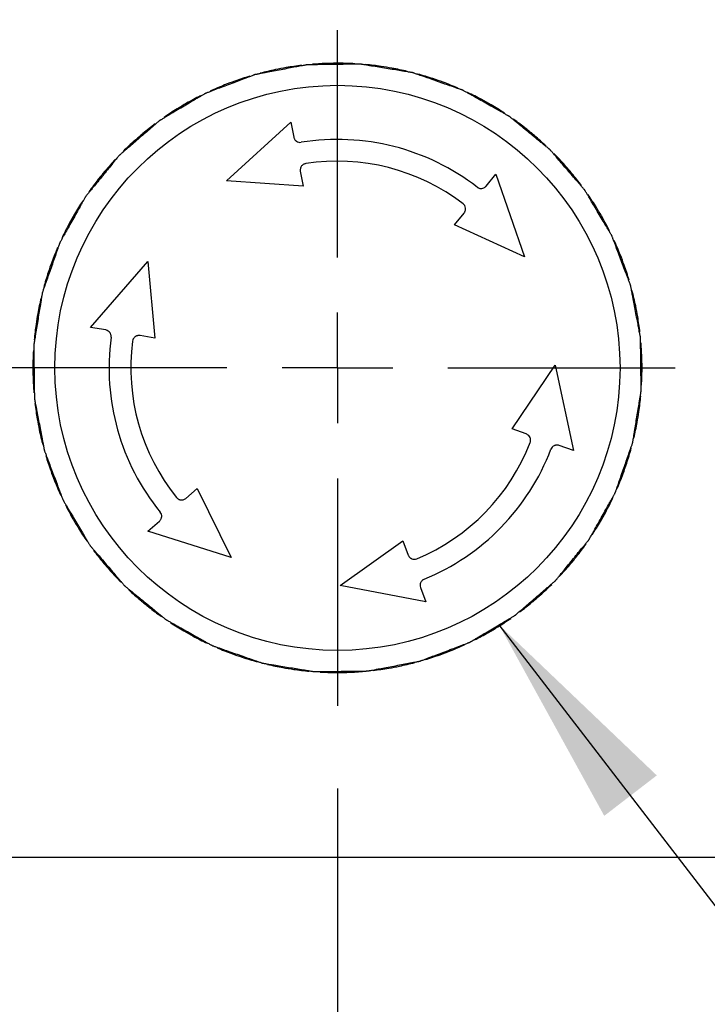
# Model space of a CAD drawing. Header units: millimetres. Extents: x 0 to 838, y 0 to 648.
# Tile 5 of 63: x 141 to 173, y 133 to 178. Entities that reach past the tile are written whole.
import ezdxf

# ---------------------------------------------------------------- set-up
doc = ezdxf.new("R2010")
doc.units = ezdxf.units.MM
doc.header["$LTSCALE"] = 3
doc.linetypes.add('CENTERX2', pattern=[20.32, 12.7, -2.54, 2.54, -2.54])
doc.layers.add('CENTER', color=40, linetype='CENTERX2')
doc.layers.add('DIMENSIONS', color=140, linetype='Continuous', lineweight=25)
doc.styles.add('SLDTEXTSTYLE0', font='TXT', dxfattribs={"width": 0.7})
doc.dimstyles.new('SLDDIMSTYLE0', dxfattribs={"dimtxt": 6.474023, "dimasz": 9.906, "dimexe": 0, "dimexo": 0.0625, "dimgap": 1.618506, "dimtad": 0, "dimtih": 1, "dimtoh": 1, "dimdec": 1, "dimrnd": 1e-09, "dimzin": 4, "dimdsep": 46, "dimtxsty": 'SLDTEXTSTYLE0', "dimsah": 1, "dimcen": 0.09, "dimadec": 0, "dimazin": 1, "dimtfac": 1, "dimtdec": 1, "dimtofl": 0, "dimtmove": 0, "dimatfit": 3, "dimfxl": 0, "dimfrac": 2, "dimtolj": 1, "dimtzin": 12, "dimarcsym": 0})
doc.dimstyles.new('SLDDIMSTYLE1', dxfattribs={"dimtxt": 6.474023, "dimasz": 9.906, "dimexe": 0, "dimexo": 0.0625, "dimgap": 1.618506, "dimtad": 0, "dimtih": 1, "dimtoh": 1, "dimdec": 1, "dimrnd": 1e-09, "dimzin": 4, "dimdsep": 46, "dimtxsty": 'SLDTEXTSTYLE0', "dimsah": 1, "dimcen": 0.09, "dimadec": 0, "dimazin": 1, "dimtfac": 1, "dimtdec": 1, "dimtmove": 0, "dimatfit": 0, "dimfxl": 0, "dimfrac": 2, "dimtolj": 1, "dimtzin": 12, "dimarcsym": 0})
doc.dimstyles.new('SLDDIMSTYLE2', dxfattribs={"dimtxt": 6.474023, "dimasz": 9.906, "dimexe": 0, "dimexo": 0.0625, "dimgap": 1.618506, "dimtad": 0, "dimtih": 1, "dimtoh": 1, "dimdec": 1, "dimrnd": 1e-09, "dimzin": 12, "dimdsep": 46, "dimtxsty": 'SLDTEXTSTYLE0', "dimsah": 1, "dimcen": 0.09, "dimadec": 0, "dimazin": 3, "dimtfac": 1, "dimtdec": 1, "dimtofl": 0, "dimtmove": 0, "dimatfit": 3, "dimfxl": 0, "dimfrac": 2, "dimtolj": 1, "dimtzin": 12, "dimarcsym": 0})

# ---------------------------------------------------------------- blocks, each defined once
blk = doc.blocks.new('_D')
at = {"layer": 'DIMENSIONS'}
for p, q in [((152.466, 363.166), (39.983, 363.166)), ((49.508, 363.166), (49.508, 261.961)), ((39.889, 250.222), (37.715, 250.222)), ((37.715, 250.222), (37.715, 239.933)), ((59.127, 250.222), (61.301, 250.222)), ((61.301, 250.222), (61.301, 239.933)), ((37.715, 239.933), (39.889, 239.933)), ((61.301, 239.933), (59.127, 239.933)), ((49.508, 117.166), (49.508, 238.484)), ((135.268, 117.166), (39.983, 117.166))]:
    blk.add_line(p, q, dxfattribs=at)
for points in [[(49.508, 363.166), (47.984, 353.26), (51.032, 353.26)], [(49.508, 117.166), (51.032, 127.072), (47.984, 127.072)]]:
    blk.add_solid(points, dxfattribs=at)
at = {"layer": 'DIMENSIONS', "char_height": 6.35, "attachment_point": 1, "style": 'SLDTEXTSTYLE0'}
for s, insert in [('246.0', (37.196, 259.857)), ('9.69', (39.889, 248.119))]:
    blk.add_mtext(s, dxfattribs=dict(at, insert=insert))
blk = doc.blocks.new('_D_1')
at = {"layer": 'DIMENSIONS'}
for p, q in [((156.008, 142.829), (156.008, 85.182)), ((190.008, 141.866), (190.008, 85.182)), ((156.008, 94.707), (136.958, 94.707)), ((162.515, 94.707), (160.341, 94.707)), ((160.341, 94.707), (160.341, 84.418)), ((181.753, 94.707), (183.927, 94.707)), ((183.927, 94.707), (183.927, 84.418)), ((190.008, 94.707), (209.058, 94.707)), ((160.341, 84.418), (162.515, 84.418)), ((183.927, 84.418), (181.753, 84.418))]:
    blk.add_line(p, q, dxfattribs=at)
for points in [[(156.008, 94.707), (146.102, 96.231), (146.102, 93.183)], [(190.008, 94.707), (199.914, 93.183), (199.914, 96.231)]]:
    blk.add_solid(points, dxfattribs=at)
at = {"layer": 'DIMENSIONS', "char_height": 6.35, "attachment_point": 1, "style": 'SLDTEXTSTYLE0'}
for s, insert in [('34.0', (162.515, 104.342)), ('1.34', (162.515, 92.603))]:
    blk.add_mtext(s, dxfattribs=dict(at, insert=insert))
blk = doc.blocks.new('_D_2')
at = {"layer": 'DIMENSIONS'}
for p, q in [((156.008, 142.829), (156.008, 85.182)), ((125.508, 132.856), (125.508, 85.182)), ((87.236, 94.707), (85.062, 94.707)), ((85.062, 94.707), (85.062, 84.418)), ((106.474, 94.707), (108.648, 94.707)), ((108.648, 94.707), (108.648, 84.418)), ((125.508, 94.707), (115.247, 94.707)), ((156.008, 94.707), (125.508, 94.707)), ((85.062, 84.418), (87.236, 84.418)), ((108.648, 84.418), (106.474, 84.418))]:
    blk.add_line(p, q, dxfattribs=at)
for points in [[(125.508, 94.707), (135.414, 93.183), (135.414, 96.231)], [(156.008, 94.707), (146.102, 96.231), (146.102, 93.183)]]:
    blk.add_solid(points, dxfattribs=at)
at = {"layer": 'DIMENSIONS', "char_height": 6.35, "attachment_point": 1, "style": 'SLDTEXTSTYLE0'}
for s, insert in [('30.5', (87.236, 104.342)), ('1.20', (87.236, 92.603))]:
    blk.add_mtext(s, dxfattribs=dict(at, insert=insert))
blk = doc.blocks.new('_D_6')
at = {"layer": 'DIMENSIONS'}
for p, q in [((141.769, 361.666), (68.107, 361.666)), ((77.632, 361.666), (77.632, 261.961)), ((68.013, 250.222), (65.839, 250.222)), ((65.839, 250.222), (65.839, 239.933)), ((87.251, 250.222), (89.425, 250.222)), ((89.425, 250.222), (89.425, 239.933)), ((65.839, 239.933), (68.013, 239.933)), ((89.425, 239.933), (87.251, 239.933)), ((77.632, 131.666), (77.632, 238.484)), ((126.698, 131.666), (68.107, 131.666))]:
    blk.add_line(p, q, dxfattribs=at)
for points in [[(77.632, 361.666), (76.108, 351.76), (79.156, 351.76)], [(77.632, 131.666), (79.156, 141.572), (76.108, 141.572)]]:
    blk.add_solid(points, dxfattribs=at)
at = {"layer": 'DIMENSIONS', "char_height": 6.35, "attachment_point": 1, "style": 'SLDTEXTSTYLE0'}
for s, insert in [('230.0', (65.32, 259.857)), ('9.06', (68.013, 248.119))]:
    blk.add_mtext(s, dxfattribs=dict(at, insert=insert))
blk = doc.blocks.new('SW_CENTERMARKSYMBOL_9')
at = {"layer": 'CENTER', "color": 0}
for p, q in [((0, 5.08), (0, 15.527)), ((0, 0), (0, 2.54)), ((-5.08, 0), (-15.527, 0)), ((0, 0), (-2.54, 0)), ((0, 0), (0, -2.54)), ((0, 0), (2.54, 0)), ((5.08, 0), (15.527, 0)), ((0, -5.08), (0, -15.527))]:
    blk.add_line(p, q, dxfattribs=at)

msp = doc.modelspace()

# ---------------------------------------------------------------- linework, layer by layer
for p, q in [((150.899932, 170.762677), (153.869406, 173.465069)), ((153.869406, 173.465069), (154.000348, 172.773183)), ((154.298009, 171.200377), (154.427266, 170.517393)), ((162.843306, 170.521891), (163.289153, 171.066934)), ((163.289153, 171.066934), (164.604903, 167.273585)), ((154.427266, 170.517393), (150.899932, 170.762677)), ((161.389688, 168.744859), (161.829799, 169.282889)), ((164.604903, 167.273585), (161.389688, 168.744859)), ((144.658488, 164.020776), (147.28575, 167.056924)), ((147.28575, 167.056924), (147.619197, 163.536829)), ((145.353433, 163.907183), (144.658488, 164.020776)), ((147.619197, 163.536829), (146.933193, 163.648961)), ((164.030999, 159.358615), (166.007089, 162.290735)), ((166.007089, 162.290735), (166.862691, 158.367899)), ((164.687109, 159.129064), (164.030999, 159.358615)), ((166.862691, 158.367899), (166.198029, 158.600442)), ((149.038495, 156.167496), (149.565348, 156.620928)), ((149.565348, 156.620928), (151.116593, 153.443524)), ((147.291516, 154.663969), (147.825235, 155.123311)), ((151.116593, 153.443524), (147.291516, 154.663969)), ((156.13296, 152.166428), (159.014728, 154.215249)), ((159.014728, 154.215249), (159.260621, 153.565086)), ((160.075972, 151.409226), (156.13296, 152.166428)), ((159.826874, 152.067863), (160.075972, 151.409226)), ((210.898099, 139.665646), (135.117643, 139.665646))]:
    msp.add_line(p, q)
msp.add_circle((156.007871, 162.165646), 12.987013)
for radius, start, end in [(14, 96.7399209, 99.6935343), (14, 91.7399209, 94.6935343), (14, 89.6935343, 91.7399209), (14, 86.7399209, 89.6935343), (14, 81.7399209, 84.6935343), (14, 101.7399209, 104.6935343), (14, 99.6935343, 101.7399209), (14, 79.6935343, 81.7399209), (14, 76.7399209, 79.6935343), (14, 71.7399209, 74.6935343), (14, 111.7399209, 114.6935343), (14, 109.6935343, 111.7399209), (14, 106.7399209, 109.6935343), (14, 69.6935343, 71.7399209), (14, 66.7399209, 69.6935343), (14, 61.7399209, 64.6935343), (14, 119.6935343, 121.7399209), (14, 116.7399209, 119.6935343), (14, 59.6935343, 61.7399209), (14, 56.7399209, 59.6935343), (14, 121.7399209, 124.6935343), (14, 126.7399209, 129.6935343), (14, 51.7399209, 54.6935343), (14, 129.6935343, 131.7399209), (14, 49.6935343, 51.7399209), (14, 131.7399209, 134.6935343), (10.5, 52.3084817, 99.1249734), (14, 46.7399209, 49.6935343), (14, 41.7399209, 44.6935343), (14, 136.7399209, 139.6935343), (9.5, 52.5853995, 98.8480557), (14, 139.6935343, 141.7399209), (14, 39.6935343, 41.7399209), (14, 36.7399209, 39.6935343), (14, 141.7399209, 144.6935343), (14, 146.7399209, 149.6935343), (14, 31.7399209, 34.6935343), (14, 29.6935343, 31.7399209), (14, 151.7399209, 154.6935343), (14, 149.6935343, 151.7399209), (14, 26.7399209, 29.6935343), (14, 21.7399209, 24.6935343), (14, 156.7399209, 159.6935343), (14, 159.6935343, 161.7399209), (14, 19.6935343, 21.7399209), (14, 161.7399209, 164.6935343), (14, 16.7399209, 19.6935343), (14, 11.7399209, 14.6935343), (14, 166.7399209, 169.6935343), (14, 9.6935343, 11.7399209), (14, 169.6935343, 171.7399209), (14, 6.7399209, 9.6935343), (14, 171.7399209, 174.6935343), (10.5, 172.3084817, 219.1249734), (9.5, 172.5853995, 218.8480557), (14, 176.7399209, 179.6935343), (14, 1.7399209, 4.6935343), (14, 359.6935343, 1.7399209), (14, 179.6935343, 181.7399209), (14, 356.7399209, 359.6935343), (14, 181.7399209, 184.6935343), (14, 351.7399209, 354.6935343), (14, 186.7399209, 189.6935343), (14, 189.6935343, 191.7399209), (14, 349.6935343, 351.7399209), (14, 191.7399209, 194.6935343), (14, 346.7399209, 349.6935343), (9.5, 292.5853995, 338.8480557), (10.5, 292.3084817, 339.1249734), (14, 341.7399209, 344.6935343), (14, 196.7399209, 199.6935343), (14, 339.6935343, 341.7399209), (14, 199.6935343, 201.7399209), (14, 336.7399209, 339.6935343), (14, 201.7399209, 204.6935343), (14, 331.7399209, 334.6935343), (14, 206.7399209, 209.6935343), (14, 209.6935343, 211.7399209), (14, 329.6935343, 331.7399209), (14, 211.7399209, 214.6935343), (14, 326.7399209, 329.6935343), (14, 321.7399209, 324.6935343), (14, 216.7399209, 219.6935343), (14, 319.6935343, 321.7399209), (14, 219.6935343, 221.7399209), (14, 316.7399209, 319.6935343), (14, 221.7399209, 224.6935343), (14, 311.7399209, 314.6935343), (14, 226.7399209, 229.6935343), (14, 309.6935343, 311.7399209), (14, 229.6935343, 231.7399209), (14, 231.7399209, 234.6935343), (14, 306.7399209, 309.6935343), (14, 236.7399209, 239.6935343), (14, 299.6935343, 301.7399209), (14, 301.7399209, 304.6935343), (14, 239.6935343, 241.7399209), (14, 241.7399209, 244.6935343), (14, 296.7399209, 299.6935343), (14, 291.7399209, 294.6935343), (14, 246.7399209, 249.6935343), (14, 249.6935343, 251.7399209), (14, 286.7399209, 289.6935343), (14, 289.6935343, 291.7399209), (14, 251.7399209, 254.6935343), (14, 256.7399209, 259.6935343), (14, 279.6935343, 281.7399209), (14, 281.7399209, 284.6935343), (14, 259.6935343, 261.7399209), (14, 261.7399209, 264.6935343), (14, 266.7399209, 269.6935343), (14, 269.6935343, 271.7399209), (14, 271.7399209, 274.6935343), (14, 276.7399209, 279.6935343)]:
    msp.add_arc((156.007871, 162.165646), radius, start, end)
for points, knots in [([(154.613327, 176.096017), (154.612327, 176.095826), (154.610265, 176.095433), (154.593884, 176.092328), (154.568348, 176.087499), (154.528322, 176.079867), (154.468841, 176.068626), (154.374222, 176.050779), (154.243094, 176.025891), (154.033328, 175.986306), (153.753838, 175.933141), (153.413812, 175.869122), (153.074159, 175.804481), (152.794645, 175.751846), (152.585412, 175.712191), (152.454646, 175.687489), (152.359991, 175.66957), (152.296377, 175.657527), (152.250863, 175.648893), (152.221173, 175.643276), (152.217349, 175.642563), (152.21553, 175.642223)], [0, 0, 0, 0, 0.013604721, 0.028049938, 0.044171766, 0.062578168, 0.090930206, 0.125409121, 0.182162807, 0.248204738, 0.369138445, 0.500188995, 0.631523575, 0.752187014, 0.818110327, 0.874791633, 0.908920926, 0.937992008, 0.961679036, 0.981771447, 1, 1, 1, 1]), ([(157.053497, 176.126543), (157.052479, 176.126529), (157.05038, 176.1265), (157.033709, 176.126287), (157.007722, 176.125965), (156.966979, 176.1254), (156.90645, 176.124658), (156.810169, 176.123513), (156.676711, 176.121773), (156.463259, 176.119215), (156.178782, 176.115391), (155.832805, 176.111389), (155.487087, 176.10671), (155.20268, 176.103412), (154.989739, 176.100693), (154.856671, 176.099073), (154.760343, 176.097862), (154.695603, 176.097049), (154.649282, 176.09645), (154.619067, 176.096073), (154.615178, 176.096035), (154.613327, 176.096017)], [0, 0, 0, 0, 0.013604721, 0.028049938, 0.044171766, 0.062578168, 0.090930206, 0.125409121, 0.182162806, 0.248204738, 0.369138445, 0.500188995, 0.631523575, 0.752187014, 0.818110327, 0.874791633, 0.908920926, 0.937992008, 0.961679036, 0.981771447, 1, 1, 1, 1]), ([(159.461896, 175.732875), (159.460891, 175.733038), (159.458819, 175.733374), (159.442364, 175.736058), (159.416716, 175.740254), (159.376494, 175.746773), (159.316755, 175.756553), (159.221739, 175.772144), (159.090006, 175.793605), (158.879352, 175.828152), (158.598533, 175.873784), (158.257118, 175.929922), (157.91584, 175.985347), (157.635181, 176.031486), (157.425003, 176.065785), (157.293675, 176.087297), (157.1986, 176.102832), (157.134702, 176.113273), (157.08898, 176.120726), (157.05916, 176.125602), (157.055323, 176.12624), (157.053497, 176.126543)], [0, 0, 0, 0, 0.013604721, 0.028049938, 0.044171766, 0.062578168, 0.090930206, 0.125409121, 0.182162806, 0.248204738, 0.369138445, 0.500188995, 0.631523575, 0.752187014, 0.818110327, 0.874791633, 0.908920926, 0.937992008, 0.961679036, 0.981771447, 1, 1, 1, 1]), ([(152.21553, 175.642223), (152.214578, 175.641862), (152.212615, 175.641117), (152.197023, 175.635214), (152.172713, 175.626024), (152.134621, 175.611558), (152.077995, 175.590159), (151.987913, 175.556153), (151.863098, 175.508872), (151.663394, 175.433464), (151.397381, 175.332573), (151.073638, 175.210482), (150.750369, 175.087843), (150.484242, 174.98747), (150.285073, 174.912085), (150.160584, 174.865051), (150.070479, 174.830967), (150.009922, 174.808061), (149.966599, 174.791654), (149.938335, 174.780967), (149.934694, 174.779601), (149.932961, 174.778951)], [0, 0, 0, 0, 0.013604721, 0.028049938, 0.044171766, 0.062578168, 0.090930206, 0.125409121, 0.182162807, 0.248204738, 0.369138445, 0.500188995, 0.631523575, 0.752187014, 0.818110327, 0.874791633, 0.908920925, 0.937992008, 0.961679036, 0.981771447, 1, 1, 1, 1]), ([(161.765347, 174.926973), (161.764385, 174.927308), (161.762402, 174.927998), (161.746664, 174.9335), (161.722134, 174.942086), (161.683655, 174.955489), (161.626522, 174.975495), (161.535657, 175.007348), (161.409652, 175.051358), (161.208197, 175.12196), (160.939569, 175.215663), (160.613088, 175.330234), (160.286619, 175.44408), (160.018236, 175.538253), (159.817207, 175.608528), (159.69161, 175.652518), (159.600677, 175.684327), (159.539563, 175.705705), (159.49583, 175.720984), (159.467309, 175.730965), (159.463641, 175.732259), (159.461896, 175.732875)], [0, 0, 0, 0, 0.013604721, 0.028049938, 0.044171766, 0.062578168, 0.090930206, 0.125409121, 0.182162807, 0.248204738, 0.369138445, 0.500188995, 0.631523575, 0.752187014, 0.818110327, 0.874791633, 0.908920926, 0.937992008, 0.961679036, 0.981771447, 1, 1, 1, 1]), ([(149.932961, 174.778951), (149.932086, 174.778429), (149.930283, 174.777355), (149.915952, 174.768834), (149.893607, 174.755562), (149.858606, 174.734702), (149.806557, 174.703794), (149.723748, 174.654662), (149.60904, 174.586426), (149.425464, 174.477485), (149.181012, 174.331935), (148.883388, 174.155481), (148.586327, 173.97857), (148.341672, 173.83351), (148.15862, 173.724684), (148.044189, 173.656748), (147.961371, 173.607535), (147.905712, 173.574461), (147.865896, 173.550781), (147.839918, 173.535348), (147.836568, 173.53337), (147.834975, 173.532429)], [0, 0, 0, 0, 0.013604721, 0.028049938, 0.044171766, 0.062578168, 0.090930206, 0.125409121, 0.182162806, 0.248204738, 0.369138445, 0.500188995, 0.631523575, 0.752187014, 0.818110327, 0.874791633, 0.908920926, 0.937992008, 0.961679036, 0.981771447, 1, 1, 1, 1]), ([(163.893859, 173.733324), (163.89297, 173.733821), (163.891137, 173.734846), (163.876593, 173.742997), (163.853927, 173.755712), (163.81836, 173.775593), (163.765569, 173.805216), (163.681616, 173.852364), (163.565167, 173.917586), (163.379033, 174.022097), (163.130757, 174.161024), (162.829131, 174.330546), (162.527391, 174.499354), (162.279439, 174.638701), (162.093667, 174.742816), (161.977616, 174.807948), (161.893588, 174.855063), (161.837116, 174.886729), (161.7967, 174.90937), (161.770346, 174.924152), (161.766958, 174.926063), (161.765347, 174.926973)], [0, 0, 0, 0, 0.013604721, 0.0280499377, 0.0441717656, 0.0625781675, 0.0909302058, 0.1254091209, 0.1821628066, 0.2482047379, 0.3691384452, 0.5001889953, 0.6315235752, 0.7521870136, 0.818110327, 0.8747916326, 0.9089209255, 0.9379920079, 0.9616790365, 0.9817714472, 1, 1, 1, 1]), ([(147.834975, 173.532429), (147.834204, 173.531764), (147.832615, 173.530392), (147.819981, 173.519513), (147.800281, 173.502562), (147.769433, 173.475941), (147.723542, 173.436465), (147.650523, 173.3737), (147.549407, 173.286581), (147.387537, 173.147418), (147.172073, 172.96163), (146.909612, 172.736175), (146.647784, 172.510367), (146.432036, 172.325028), (146.270661, 172.186069), (146.169766, 172.099293), (146.096753, 172.036447), (146.047682, 171.99421), (146.012583, 171.963976), (145.989679, 171.944267), (145.986724, 171.941737), (145.985319, 171.940534)], [0, 0, 0, 0, 0.013604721, 0.0280499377, 0.0441717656, 0.0625781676, 0.0909302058, 0.1254091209, 0.1821628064, 0.2482047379, 0.369138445, 0.5001889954, 0.6315235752, 0.7521870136, 0.8181103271, 0.8747916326, 0.9089209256, 0.9379920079, 0.9616790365, 0.9817714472, 1, 1, 1, 1]), ([(165.782759, 172.188198), (165.78197, 172.188842), (165.780343, 172.190169), (165.767436, 172.200721), (165.747321, 172.217179), (165.715748, 172.242935), (165.668903, 172.281274), (165.594411, 172.342285), (165.491058, 172.426737), (165.3259, 172.561982), (165.10552, 172.741911), (164.837914, 172.961235), (164.570071, 173.179874), (164.350083, 173.360161), (164.185213, 173.494953), (164.082235, 173.579247), (164.007665, 173.640239), (163.957549, 173.681229), (163.921679, 173.710545), (163.898292, 173.729678), (163.895288, 173.732149), (163.893859, 173.733324)], [0, 0, 0, 0, 0.013604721, 0.028049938, 0.044171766, 0.062578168, 0.090930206, 0.125409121, 0.182162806, 0.248204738, 0.369138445, 0.500188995, 0.631523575, 0.752187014, 0.818110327, 0.874791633, 0.908920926, 0.937992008, 0.961679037, 0.981771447, 1, 1, 1, 1]), ([(154.000348, 172.773183), (154.004857, 172.754845), (154.013433, 172.719965), (154.03679, 172.674047), (154.063423, 172.636747), (154.091496, 172.607571), (154.14165, 172.567155), (154.225597, 172.527055), (154.304455, 172.530901), (154.342692, 172.532766)], [0, 0, 0, 0, 0.124738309, 0.237262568, 0.337578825, 0.425700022, 0.501649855, 0.758349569, 1, 1, 1, 1]), ([(167.374655, 170.338541), (167.37399, 170.339312), (167.372618, 170.340902), (167.361739, 170.353535), (167.344788, 170.373236), (167.318166, 170.404083), (167.27869, 170.449975), (167.215925, 170.522994), (167.128807, 170.62411), (166.989643, 170.78598), (166.803855, 171.001443), (166.5784, 171.263905), (166.352593, 171.525733), (166.167253, 171.741481), (166.028294, 171.902855), (165.941519, 172.003751), (165.878673, 172.076764), (165.836436, 172.125835), (165.806202, 172.160934), (165.786492, 172.183837), (165.783963, 172.186792), (165.782759, 172.188198)], [0, 0, 0, 0, 0.013604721, 0.028049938, 0.044171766, 0.062578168, 0.090930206, 0.125409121, 0.182162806, 0.248204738, 0.369138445, 0.500188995, 0.631523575, 0.752187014, 0.818110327, 0.874791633, 0.908920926, 0.937992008, 0.961679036, 0.981771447, 1, 1, 1, 1]), ([(145.985319, 171.940534), (145.984675, 171.939745), (145.983348, 171.938118), (145.972795, 171.92521), (145.956337, 171.905096), (145.930582, 171.873522), (145.892242, 171.826677), (145.831232, 171.752186), (145.74678, 171.648832), (145.611534, 171.483674), (145.431606, 171.263294), (145.212282, 170.995688), (144.993642, 170.727846), (144.813356, 170.507857), (144.678563, 170.342987), (144.594269, 170.24001), (144.533278, 170.16544), (144.492287, 170.115324), (144.462972, 170.079454), (144.443838, 170.056067), (144.441367, 170.053062), (144.440192, 170.051633)], [0, 0, 0, 0, 0.013604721, 0.028049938, 0.044171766, 0.062578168, 0.090930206, 0.125409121, 0.182162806, 0.248204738, 0.369138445, 0.500188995, 0.631523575, 0.752187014, 0.818110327, 0.874791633, 0.908920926, 0.937992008, 0.961679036, 0.981771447, 1, 1, 1, 1]), ([(154.546632, 171.552593), (154.531501, 171.54954), (154.500854, 171.543356), (154.456898, 171.524965), (154.41534, 171.499747), (154.377566, 171.467202), (154.335409, 171.416135), (154.291154, 171.327551), (154.295468, 171.247521), (154.298009, 171.200377)], [0, 0, 0, 0, 0.0951448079, 0.1927119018, 0.2928231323, 0.3955912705, 0.5011205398, 0.7061244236, 1, 1, 1, 1]), ([(162.427675, 170.474443), (162.439902, 170.465815), (162.464649, 170.448351), (162.506678, 170.429407), (162.551817, 170.416461), (162.59955, 170.410742), (162.664276, 170.413596), (162.755935, 170.438714), (162.811375, 170.491493), (162.843306, 170.521891)], [0, 0, 0, 0, 0.095367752, 0.193025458, 0.29313343, 0.395840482, 0.501284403, 0.712762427, 1, 1, 1, 1]), ([(168.621176, 168.240555), (168.620655, 168.24143), (168.61958, 168.243234), (168.61106, 168.257564), (168.597788, 168.279909), (168.576927, 168.314911), (168.54602, 168.36696), (168.496888, 168.449768), (168.428652, 168.564477), (168.319711, 168.748053), (168.17416, 168.992505), (167.997706, 169.290129), (167.820795, 169.58719), (167.675736, 169.831844), (167.56691, 170.014897), (167.498973, 170.129328), (167.449761, 170.212145), (167.416687, 170.267805), (167.393007, 170.30762), (167.377574, 170.333599), (167.375596, 170.336948), (167.374655, 170.338541)], [0, 0, 0, 0, 0.013604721, 0.028049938, 0.044171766, 0.062578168, 0.090930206, 0.125409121, 0.182162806, 0.248204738, 0.369138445, 0.500188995, 0.631523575, 0.752187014, 0.818110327, 0.874791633, 0.908920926, 0.937992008, 0.961679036, 0.981771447, 1, 1, 1, 1]), ([(144.440192, 170.051633), (144.439695, 170.050745), (144.438671, 170.048912), (144.43052, 170.034368), (144.417805, 170.011701), (144.397923, 169.976135), (144.368301, 169.923344), (144.321152, 169.83939), (144.25593, 169.722942), (144.151419, 169.536808), (144.012493, 169.288531), (143.84297, 168.986906), (143.674163, 168.685166), (143.534816, 168.437213), (143.4307, 168.251441), (143.365569, 168.135391), (143.318453, 168.051363), (143.286788, 167.99489), (143.264146, 167.954475), (143.249365, 167.92812), (143.247453, 167.924733), (143.246544, 167.923121)], [0, 0, 0, 0, 0.013604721, 0.028049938, 0.044171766, 0.062578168, 0.090930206, 0.125409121, 0.182162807, 0.248204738, 0.369138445, 0.500188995, 0.631523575, 0.752187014, 0.818110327, 0.874791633, 0.908920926, 0.937992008, 0.961679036, 0.981771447, 1, 1, 1, 1]), ([(161.829799, 169.282889), (161.840008, 169.296706), (161.859484, 169.323061), (161.878967, 169.365869), (161.891026, 169.406247), (161.896809, 169.44324), (161.898094, 169.475946), (161.894237, 169.536969), (161.867214, 169.626917), (161.808358, 169.683649), (161.779864, 169.711114)], [0, 0, 0, 0, 0.1086695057, 0.2072953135, 0.2958758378, 0.3744116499, 0.4429064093, 0.5013685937, 0.7585988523, 1, 1, 1, 1]), ([(143.246544, 167.923121), (143.246209, 167.92216), (143.245518, 167.920177), (143.240017, 167.904438), (143.231431, 167.879908), (143.218027, 167.84143), (143.198022, 167.784297), (143.166168, 167.693431), (143.122158, 167.567426), (143.051556, 167.365972), (142.957853, 167.097343), (142.843283, 166.770863), (142.729437, 166.444394), (142.635263, 166.176011), (142.564989, 165.974982), (142.520998, 165.849384), (142.48919, 165.758451), (142.467812, 165.697338), (142.452532, 165.653605), (142.442552, 165.625084), (142.441258, 165.621416), (142.440642, 165.619671)], [0, 0, 0, 0, 0.013604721, 0.028049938, 0.044171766, 0.062578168, 0.090930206, 0.125409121, 0.182162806, 0.248204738, 0.369138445, 0.500188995, 0.631523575, 0.752187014, 0.818110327, 0.874791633, 0.908920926, 0.937992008, 0.961679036, 0.981771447, 1, 1, 1, 1]), ([(169.484449, 165.957986), (169.484087, 165.958938), (169.483342, 165.960901), (169.47744, 165.976494), (169.468249, 166.000804), (169.453784, 166.038896), (169.432384, 166.095521), (169.398378, 166.185603), (169.351097, 166.310418), (169.275689, 166.510123), (169.174799, 166.776136), (169.052707, 167.099879), (168.930068, 167.423147), (168.829696, 167.689274), (168.75431, 167.888443), (168.707277, 168.012933), (168.673193, 168.103037), (168.650286, 168.163595), (168.63388, 168.206918), (168.623192, 168.235181), (168.621826, 168.238823), (168.621176, 168.240555)], [0, 0, 0, 0, 0.013604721, 0.028049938, 0.044171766, 0.062578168, 0.090930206, 0.125409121, 0.182162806, 0.248204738, 0.369138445, 0.500188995, 0.631523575, 0.752187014, 0.818110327, 0.874791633, 0.908920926, 0.937992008, 0.961679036, 0.981771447, 1, 1, 1, 1]), ([(169.938242, 163.560189), (169.938052, 163.561189), (169.937659, 163.563252), (169.934554, 163.579632), (169.929724, 163.605169), (169.922093, 163.645194), (169.910851, 163.704675), (169.893005, 163.799294), (169.868116, 163.930423), (169.828532, 164.140188), (169.775367, 164.419679), (169.711347, 164.759705), (169.646707, 165.099358), (169.594072, 165.378871), (169.554417, 165.588105), (169.529715, 165.718871), (169.511795, 165.813525), (169.499752, 165.87714), (169.491118, 165.922654), (169.485501, 165.952344), (169.484788, 165.956167), (169.484449, 165.957986)], [0, 0, 0, 0, 0.013604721, 0.028049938, 0.044171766, 0.062578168, 0.090930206, 0.125409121, 0.182162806, 0.248204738, 0.369138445, 0.500188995, 0.631523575, 0.752187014, 0.818110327, 0.874791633, 0.908920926, 0.937992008, 0.961679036, 0.981771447, 1, 1, 1, 1]), ([(142.440642, 165.619671), (142.440479, 165.618666), (142.440143, 165.616593), (142.437458, 165.600139), (142.433262, 165.57449), (142.426744, 165.534269), (142.416964, 165.47453), (142.401373, 165.379513), (142.379912, 165.24778), (142.345365, 165.037127), (142.299732, 164.756308), (142.243595, 164.414892), (142.188169, 164.073614), (142.142031, 163.792955), (142.107732, 163.582777), (142.08622, 163.451449), (142.070685, 163.356374), (142.060244, 163.292477), (142.052791, 163.246755), (142.047914, 163.216934), (142.047277, 163.213097), (142.046973, 163.211272)], [0, 0, 0, 0, 0.013604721, 0.028049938, 0.044171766, 0.062578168, 0.090930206, 0.125409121, 0.182162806, 0.248204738, 0.369138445, 0.500188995, 0.631523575, 0.752187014, 0.818110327, 0.874791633, 0.908920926, 0.937992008, 0.961679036, 0.981771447, 1, 1, 1, 1]), ([(145.602339, 163.57096), (145.603698, 163.585862), (145.606448, 163.61602), (145.601843, 163.661877), (145.590494, 163.707421), (145.5716, 163.751595), (145.536725, 163.806322), (145.469092, 163.873155), (145.39563, 163.894768), (145.353433, 163.907183)], [0, 0, 0, 0, 0.095359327, 0.19299036, 0.293053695, 0.39569849, 0.501062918, 0.713402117, 1, 1, 1, 1]), ([(146.933193, 163.648961), (146.916119, 163.650895), (146.883536, 163.654586), (146.83667, 163.650043), (146.795584, 163.640261), (146.76054, 163.626698), (146.731437, 163.611339), (146.680562, 163.577375), (146.616424, 163.509016), (146.596804, 163.4299), (146.587307, 163.391604)], [0, 0, 0, 0, 0.1086909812, 0.2074226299, 0.2961935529, 0.3750045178, 0.4438593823, 0.5027668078, 0.7593211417, 1, 1, 1, 1]), ([(169.968769, 161.120019), (169.968755, 161.121037), (169.968726, 161.123137), (169.968512, 161.139808), (169.968191, 161.165795), (169.967626, 161.206537), (169.966884, 161.267067), (169.965738, 161.363347), (169.963998, 161.496805), (169.961441, 161.710258), (169.957616, 161.994735), (169.953614, 162.340711), (169.948936, 162.686429), (169.945638, 162.970836), (169.942918, 163.183777), (169.941299, 163.316846), (169.940088, 163.413174), (169.939275, 163.477913), (169.938675, 163.524235), (169.938299, 163.554449), (169.938261, 163.558339), (169.938242, 163.560189)], [0, 0, 0, 0, 0.013604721, 0.028049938, 0.044171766, 0.062578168, 0.090930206, 0.125409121, 0.182162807, 0.248204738, 0.369138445, 0.500188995, 0.631523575, 0.752187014, 0.818110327, 0.874791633, 0.908920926, 0.937992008, 0.961679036, 0.981771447, 1, 1, 1, 1]), ([(142.046973, 163.211272), (142.046987, 163.210254), (142.047017, 163.208154), (142.04723, 163.191483), (142.047551, 163.165496), (142.048117, 163.124754), (142.048858, 163.064224), (142.050004, 162.967944), (142.051744, 162.834486), (142.054301, 162.621033), (142.058126, 162.336556), (142.062128, 161.99058), (142.066806, 161.644862), (142.070105, 161.360455), (142.072824, 161.147514), (142.074443, 161.014445), (142.075654, 160.918117), (142.076467, 160.853378), (142.077067, 160.807056), (142.077443, 160.776842), (142.077481, 160.772952), (142.0775, 160.771102)], [0, 0, 0, 0, 0.013604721, 0.028049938, 0.044171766, 0.062578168, 0.090930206, 0.125409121, 0.182162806, 0.248204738, 0.369138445, 0.500188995, 0.631523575, 0.752187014, 0.818110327, 0.874791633, 0.908920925, 0.937992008, 0.961679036, 0.981771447, 1, 1, 1, 1]), ([(169.5751, 158.71162), (169.5751, 158.71162), (169.575099, 158.711618), (169.577883, 158.728826), (169.587196, 158.785602), (169.598814, 158.856658), (169.61438, 158.951858), (169.635802, 159.083153), (169.688679, 159.406522), (169.754492, 159.808423), (169.827453, 160.256654), (169.873596, 160.537438), (169.907923, 160.748127), (169.929523, 160.879831), (169.944992, 160.974845), (169.955435, 161.0388), (169.962892, 161.08409), (169.967816, 161.114248), (169.968463, 161.118164), (169.968769, 161.120019)], [0, 0, 0, 0, 0.000030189, 0.027769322, 0.061809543, 0.090868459, 0.125053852, 0.181743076, 0.247742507, 0.49955877, 0.630669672, 0.751716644, 0.817772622, 0.874596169, 0.909066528, 0.937470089, 0.961468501, 0.981739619, 1, 1, 1, 1]), ([(142.0775, 160.771102), (142.07769, 160.770102), (142.078084, 160.768039), (142.081188, 160.751659), (142.086018, 160.726122), (142.093649, 160.686097), (142.104891, 160.626616), (142.122737, 160.531997), (142.147626, 160.400868), (142.18721, 160.191103), (142.240376, 159.911612), (142.304395, 159.571586), (142.369036, 159.231933), (142.42167, 158.95242), (142.461325, 158.743186), (142.486027, 158.61242), (142.503947, 158.517766), (142.51599, 158.454151), (142.524624, 158.408637), (142.530241, 158.378947), (142.530954, 158.375124), (142.531293, 158.373305)], [0, 0, 0, 0, 0.013604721, 0.028049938, 0.044171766, 0.062578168, 0.090930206, 0.125409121, 0.182162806, 0.248204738, 0.369138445, 0.500188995, 0.631523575, 0.752187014, 0.818110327, 0.874791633, 0.908920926, 0.937992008, 0.961679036, 0.981771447, 1, 1, 1, 1]), ([(164.867825, 158.737642), (164.872747, 158.752272), (164.882715, 158.781906), (164.888766, 158.829168), (164.887706, 158.877767), (164.878408, 158.926753), (164.855261, 158.988795), (164.800673, 159.071414), (164.729207, 159.107693), (164.687109, 159.129064)], [0, 0, 0, 0, 0.0951448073, 0.1927119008, 0.2928231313, 0.3955912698, 0.5011205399, 0.7061244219, 1, 1, 1, 1]), ([(166.198029, 158.600442), (166.179894, 158.605707), (166.145399, 158.61572), (166.093953, 158.618451), (166.048334, 158.614036), (166.00903, 158.604311), (165.948952, 158.581085), (165.872251, 158.528435), (165.836154, 158.45822), (165.81865, 158.424172)], [0, 0, 0, 0, 0.124739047, 0.237263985, 0.33758086, 0.425702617, 0.501652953, 0.758350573, 1, 1, 1, 1]), ([(168.769198, 156.40817), (168.769533, 156.409132), (168.770224, 156.411114), (168.775725, 156.426853), (168.784311, 156.451383), (168.797715, 156.489861), (168.81772, 156.546994), (168.849574, 156.63786), (168.893585, 156.763865), (168.964182, 156.965316), (169.057917, 157.233975), (169.208017, 157.662059), (169.358503, 158.092713), (169.476321, 158.429249), (169.525619, 158.570186), (169.549529, 158.638517), (169.568608, 158.693171), (169.575119, 158.711788), (169.575101, 158.711628), (169.5751, 158.71162)], [0, 0, 0, 0, 0.013614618, 0.028070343, 0.044203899, 0.062623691, 0.090996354, 0.125500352, 0.182295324, 0.248385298, 0.36940698, 0.500552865, 0.751568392, 0.87370878, 0.907938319, 0.936744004, 0.971105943, 0.998495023, 1, 1, 1, 1]), ([(142.531293, 158.373305), (142.531655, 158.372353), (142.5324, 158.37039), (142.538302, 158.354797), (142.547493, 158.330487), (142.561958, 158.292395), (142.583358, 158.23577), (142.617364, 158.145688), (142.664645, 158.020873), (142.740053, 157.821168), (142.840943, 157.555155), (142.963035, 157.231412), (143.085674, 156.908144), (143.186046, 156.642017), (143.261432, 156.442848), (143.308466, 156.318358), (143.342549, 156.228254), (143.365456, 156.167696), (143.381862, 156.124374), (143.39255, 156.09611), (143.393916, 156.092468), (143.394566, 156.090736)], [0, 0, 0, 0, 0.013604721, 0.028049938, 0.044171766, 0.062578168, 0.090930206, 0.125409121, 0.182162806, 0.248204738, 0.369138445, 0.500188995, 0.631523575, 0.752187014, 0.818110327, 0.874791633, 0.908920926, 0.937992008, 0.961679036, 0.981771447, 1, 1, 1, 1]), ([(148.609156, 156.206702), (148.619366, 156.195123), (148.640052, 156.171667), (148.677976, 156.142784), (148.720635, 156.119389), (148.767769, 156.102944), (148.833152, 156.091993), (148.931952, 156.098039), (148.99903, 156.141767), (149.038495, 156.167496)], [0, 0, 0, 0, 0.095153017, 0.192766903, 0.292963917, 0.395857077, 0.501550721, 0.706732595, 1, 1, 1, 1]), ([(167.57555, 154.279658), (167.576047, 154.280547), (167.577071, 154.282379), (167.585222, 154.296923), (167.597937, 154.31959), (167.617819, 154.355156), (167.647441, 154.407947), (167.69459, 154.491901), (167.759812, 154.60835), (167.864323, 154.794483), (168.003249, 155.04276), (168.172772, 155.344385), (168.341579, 155.646125), (168.480926, 155.894078), (168.585042, 156.07985), (168.650173, 156.1959), (168.697289, 156.279928), (168.728955, 156.336401), (168.751596, 156.376816), (168.766377, 156.403171), (168.768289, 156.406559), (168.769198, 156.40817)], [0, 0, 0, 0, 0.013604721, 0.028049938, 0.044171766, 0.062578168, 0.090930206, 0.125409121, 0.182162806, 0.248204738, 0.369138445, 0.500188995, 0.631523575, 0.752187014, 0.818110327, 0.874791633, 0.908920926, 0.937992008, 0.961679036, 0.981771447, 1, 1, 1, 1]), ([(143.394566, 156.090736), (143.395087, 156.089861), (143.396162, 156.088057), (143.404682, 156.073727), (143.417954, 156.051382), (143.438815, 156.01638), (143.469722, 155.964331), (143.518854, 155.881523), (143.58709, 155.766814), (143.696031, 155.583238), (143.841582, 155.338786), (144.018036, 155.041162), (144.194947, 154.744101), (144.340006, 154.499447), (144.448832, 154.316394), (144.516769, 154.201963), (144.565981, 154.119146), (144.599055, 154.063486), (144.622735, 154.023671), (144.638168, 153.997692), (144.640146, 153.994343), (144.641087, 153.99275)], [0, 0, 0, 0, 0.013604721, 0.028049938, 0.044171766, 0.062578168, 0.090930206, 0.125409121, 0.182162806, 0.248204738, 0.369138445, 0.500188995, 0.631523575, 0.752187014, 0.818110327, 0.874791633, 0.908920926, 0.937992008, 0.961679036, 0.981771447, 1, 1, 1, 1]), ([(147.825235, 155.123311), (147.838886, 155.13641), (147.864845, 155.16132), (147.89295, 155.204579), (147.911923, 155.246335), (147.923125, 155.285236), (147.933022, 155.348944), (147.925696, 155.441628), (147.882946, 155.507931), (147.862271, 155.539999)], [0, 0, 0, 0, 0.124970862, 0.237643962, 0.338025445, 0.426128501, 0.501977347, 0.759133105, 1, 1, 1, 1]), ([(144.641087, 153.99275), (144.641753, 153.991979), (144.643124, 153.990389), (144.654004, 153.977756), (144.670954, 153.958055), (144.697576, 153.927208), (144.737052, 153.881316), (144.799817, 153.808297), (144.886935, 153.707181), (145.026099, 153.545311), (145.211887, 153.329848), (145.437342, 153.067386), (145.663149, 152.805558), (145.848489, 152.58981), (145.987448, 152.428436), (146.074223, 152.32754), (146.137069, 152.254527), (146.179306, 152.205456), (146.20954, 152.170357), (146.22925, 152.147454), (146.231779, 152.144499), (146.232983, 152.143093)], [0, 0, 0, 0, 0.013604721, 0.0280499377, 0.0441717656, 0.0625781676, 0.0909302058, 0.1254091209, 0.1821628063, 0.2482047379, 0.3691384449, 0.5001889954, 0.6315235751, 0.7521870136, 0.818110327, 0.8747916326, 0.9089209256, 0.9379920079, 0.9616790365, 0.9817714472, 1, 1, 1, 1]), ([(166.030424, 152.390757), (166.031067, 152.391546), (166.032394, 152.393173), (166.042947, 152.406081), (166.059405, 152.426195), (166.08516, 152.457769), (166.1235, 152.504614), (166.18451, 152.579105), (166.268963, 152.682459), (166.404208, 152.847617), (166.584136, 153.067997), (166.80346, 153.335603), (167.0221, 153.603445), (167.202386, 153.823434), (167.337179, 153.988304), (167.421473, 154.091281), (167.482464, 154.165851), (167.523455, 154.215967), (167.552771, 154.251837), (167.571904, 154.275224), (167.574375, 154.278229), (167.57555, 154.279658)], [0, 0, 0, 0, 0.013604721, 0.0280499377, 0.0441717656, 0.0625781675, 0.0909302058, 0.1254091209, 0.1821628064, 0.2482047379, 0.369138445, 0.5001889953, 0.6315235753, 0.7521870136, 0.8181103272, 0.8747916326, 0.9089209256, 0.9379920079, 0.9616790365, 0.9817714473, 1, 1, 1, 1]), ([(159.260621, 153.565086), (159.267478, 153.549344), (159.280557, 153.519314), (159.30787, 153.481053), (159.336789, 153.45043), (159.365914, 153.426929), (159.393577, 153.409464), (159.448353, 153.382267), (159.539794, 153.36066), (159.618392, 153.383272), (159.656442, 153.394218)], [0, 0, 0, 0, 0.1086168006, 0.2071950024, 0.2957330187, 0.3742314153, 0.4426938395, 0.5011287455, 0.7584973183, 1, 1, 1, 1]), ([(146.232983, 152.143093), (146.233772, 152.142449), (146.235399, 152.141122), (146.248306, 152.13057), (146.268421, 152.114112), (146.299994, 152.088356), (146.346839, 152.050017), (146.421331, 151.989006), (146.524684, 151.904554), (146.689842, 151.769309), (146.910222, 151.58938), (147.177828, 151.370056), (147.445671, 151.151417), (147.665659, 150.97113), (147.83053, 150.836338), (147.933507, 150.752044), (148.008077, 150.691052), (148.058193, 150.650062), (148.094063, 150.620746), (148.11745, 150.601613), (148.120454, 150.599142), (148.121883, 150.597967)], [0, 0, 0, 0, 0.013604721, 0.028049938, 0.044171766, 0.062578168, 0.090930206, 0.125409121, 0.182162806, 0.248204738, 0.369138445, 0.500188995, 0.631523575, 0.752187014, 0.818110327, 0.874791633, 0.908920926, 0.937992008, 0.961679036, 0.981771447, 1, 1, 1, 1]), ([(159.993599, 152.451533), (159.980013, 152.445259), (159.952516, 152.432559), (159.915095, 152.405633), (159.881314, 152.373014), (159.852494, 152.334536), (159.822603, 152.277054), (159.798527, 152.185116), (159.816514, 152.110715), (159.826874, 152.067863)], [0, 0, 0, 0, 0.095367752, 0.193025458, 0.29313343, 0.395840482, 0.501284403, 0.712762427, 1, 1, 1, 1]), ([(164.180767, 150.798862), (164.181538, 150.799527), (164.183127, 150.800899), (164.195761, 150.811778), (164.215462, 150.828729), (164.246309, 150.85535), (164.2922, 150.894826), (164.365219, 150.957591), (164.466335, 151.04471), (164.628205, 151.183874), (164.843669, 151.369661), (165.10613, 151.595116), (165.367958, 151.820924), (165.583707, 152.006264), (165.745081, 152.145223), (165.845976, 152.231998), (165.91899, 152.294844), (165.96806, 152.337081), (166.003159, 152.367315), (166.026063, 152.387025), (166.029018, 152.389554), (166.030424, 152.390757)], [0, 0, 0, 0, 0.013604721, 0.028049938, 0.044171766, 0.062578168, 0.090930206, 0.125409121, 0.182162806, 0.248204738, 0.369138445, 0.500188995, 0.631523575, 0.752187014, 0.818110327, 0.874791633, 0.908920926, 0.937992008, 0.961679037, 0.981771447, 1, 1, 1, 1]), ([(162.082781, 149.55234), (162.083656, 149.552862), (162.085459, 149.553936), (162.09979, 149.562457), (162.122135, 149.575729), (162.157136, 149.596589), (162.209185, 149.627497), (162.291994, 149.676629), (162.406702, 149.744865), (162.590278, 149.853806), (162.83473, 149.999356), (163.132354, 150.17581), (163.429415, 150.352721), (163.67407, 150.497781), (163.857122, 150.606607), (163.971553, 150.674543), (164.054371, 150.723756), (164.11003, 150.75683), (164.149846, 150.78051), (164.175824, 150.795943), (164.179174, 150.797921), (164.180767, 150.798862)], [0, 0, 0, 0, 0.013604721, 0.028049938, 0.044171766, 0.062578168, 0.090930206, 0.125409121, 0.182162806, 0.248204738, 0.369138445, 0.500188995, 0.631523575, 0.752187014, 0.818110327, 0.874791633, 0.908920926, 0.937992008, 0.961679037, 0.981771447, 1, 1, 1, 1]), ([(148.121883, 150.597967), (148.122772, 150.59747), (148.124605, 150.596445), (148.139149, 150.588295), (148.161815, 150.575579), (148.197382, 150.555698), (148.250173, 150.526075), (148.334127, 150.478927), (148.450575, 150.413705), (148.636709, 150.309194), (148.884985, 150.170267), (149.186611, 150.000745), (149.488351, 149.831937), (149.736303, 149.69259), (149.922075, 149.588475), (150.038126, 149.523343), (150.122154, 149.476228), (150.178627, 149.444562), (150.219042, 149.421921), (150.245396, 149.407139), (150.248784, 149.405228), (150.250395, 149.404318)], [0, 0, 0, 0, 0.013604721, 0.028049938, 0.044171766, 0.062578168, 0.090930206, 0.125409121, 0.182162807, 0.248204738, 0.369138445, 0.500188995, 0.631523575, 0.752187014, 0.818110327, 0.874791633, 0.908920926, 0.937992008, 0.961679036, 0.981771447, 1, 1, 1, 1]), ([(150.250395, 149.404318), (150.251357, 149.403983), (150.25334, 149.403293), (150.269078, 149.397791), (150.293608, 149.389205), (150.332087, 149.375802), (150.38922, 149.355796), (150.480085, 149.323943), (150.60609, 149.279933), (150.807545, 149.209331), (151.076173, 149.115628), (151.402654, 149.001057), (151.729123, 148.887211), (151.997506, 148.793038), (152.198535, 148.722763), (152.324132, 148.678773), (152.415065, 148.646964), (152.476179, 148.625586), (152.519912, 148.610307), (152.548433, 148.600326), (152.552101, 148.599032), (152.553846, 148.598416)], [0, 0, 0, 0, 0.013604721, 0.028049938, 0.044171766, 0.062578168, 0.090930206, 0.125409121, 0.182162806, 0.248204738, 0.369138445, 0.500188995, 0.631523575, 0.752187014, 0.818110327, 0.874791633, 0.908920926, 0.937992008, 0.961679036, 0.981771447, 1, 1, 1, 1]), ([(159.800212, 148.689068), (159.801164, 148.689429), (159.803127, 148.690175), (159.818719, 148.696077), (159.843029, 148.705267), (159.881121, 148.719733), (159.937747, 148.741132), (160.027829, 148.775138), (160.152644, 148.822419), (160.352348, 148.897827), (160.618361, 148.998718), (160.942104, 149.120809), (161.265373, 149.243448), (161.5315, 149.343821), (161.730669, 149.419206), (161.855158, 149.46624), (161.945263, 149.500324), (162.00582, 149.52323), (162.049143, 149.539637), (162.077407, 149.550324), (162.081049, 149.55169), (162.082781, 149.55234)], [0, 0, 0, 0, 0.013604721, 0.028049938, 0.044171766, 0.062578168, 0.090930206, 0.125409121, 0.182162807, 0.248204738, 0.369138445, 0.500188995, 0.631523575, 0.752187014, 0.818110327, 0.874791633, 0.908920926, 0.937992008, 0.961679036, 0.981771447, 1, 1, 1, 1]), ([(152.553846, 148.598416), (152.554851, 148.598253), (152.556923, 148.597918), (152.573378, 148.595233), (152.599026, 148.591037), (152.639248, 148.584518), (152.698987, 148.574738), (152.794003, 148.559147), (152.925736, 148.537686), (153.13639, 148.503139), (153.417209, 148.457507), (153.758624, 148.401369), (154.099902, 148.345944), (154.380561, 148.299805), (154.590739, 148.265506), (154.722067, 148.243994), (154.817142, 148.228459), (154.88104, 148.218018), (154.926762, 148.210565), (154.956582, 148.205689), (154.960419, 148.205051), (154.962245, 148.204748)], [0, 0, 0, 0, 0.013604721, 0.0280499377, 0.0441717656, 0.0625781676, 0.0909302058, 0.1254091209, 0.1821628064, 0.2482047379, 0.3691384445, 0.5001889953, 0.6315235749, 0.7521870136, 0.818110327, 0.8747916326, 0.9089209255, 0.9379920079, 0.9616790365, 0.9817714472, 1, 1, 1, 1]), ([(157.402415, 148.235274), (157.403415, 148.235465), (157.405477, 148.235858), (157.421858, 148.238963), (157.447395, 148.243792), (157.48742, 148.251424), (157.546901, 148.262665), (157.64152, 148.280512), (157.772648, 148.3054), (157.982414, 148.344985), (158.261904, 148.39815), (158.60193, 148.462169), (158.941583, 148.52681), (159.221097, 148.579445), (159.43033, 148.6191), (159.561096, 148.643802), (159.655751, 148.661721), (159.719366, 148.673764), (159.764879, 148.682398), (159.794569, 148.688015), (159.798393, 148.688728), (159.800212, 148.689068)], [0, 0, 0, 0, 0.013604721, 0.0280499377, 0.0441717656, 0.0625781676, 0.0909302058, 0.1254091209, 0.1821628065, 0.2482047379, 0.3691384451, 0.5001889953, 0.6315235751, 0.7521870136, 0.818110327, 0.8747916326, 0.9089209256, 0.9379920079, 0.9616790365, 0.9817714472, 1, 1, 1, 1]), ([(154.962245, 148.204748), (154.963263, 148.204762), (154.965362, 148.204791), (154.982033, 148.205004), (155.00802, 148.205326), (155.048763, 148.205891), (155.109292, 148.206633), (155.205573, 148.207778), (155.339031, 148.209518), (155.552483, 148.212076), (155.83696, 148.2159), (156.182937, 148.219902), (156.528655, 148.224581), (156.813062, 148.227879), (157.026003, 148.230598), (157.159071, 148.232218), (157.255399, 148.233429), (157.320139, 148.234242), (157.36646, 148.234841), (157.396675, 148.235218), (157.400564, 148.235256), (157.402415, 148.235274)], [0, 0, 0, 0, 0.013604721, 0.028049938, 0.044171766, 0.062578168, 0.090930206, 0.125409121, 0.182162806, 0.248204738, 0.369138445, 0.500188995, 0.631523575, 0.752187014, 0.818110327, 0.874791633, 0.908920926, 0.937992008, 0.961679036, 0.981771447, 1, 1, 1, 1])]:
    msp.add_open_spline(points, degree=3, knots=knots)
msp.add_open_spline([(142.300733, 159.317072), (142.300772, 159.316884), (142.311571, 159.318931), (142.332439, 159.323073)], degree=3)
at = {"layer": 'DIMENSIONS', "flags": 128}
msp.add_lwpolyline([(252.594293, 135.326864), (175.004274, 135.326864), (163.435683, 150.356169)], dxfattribs=at)
at = {"layer": 'DIMENSIONS'}
msp.add_solid([(163.435683, 150.356169), (168.270303, 141.576769), (170.685632, 143.435933)], dxfattribs=at)

# ---------------------------------------------------------------- block references
at = {"layer": 'CENTER'}
msp.add_blockref('SW_CENTERMARKSYMBOL_9', (156.007871, 162.165646), dxfattribs=at)

# ---------------------------------------------------------------- dimensions: what is measured, and where the dimension line sits
at = {"layer": 'DIMENSIONS'}
for base, p1, p2, picture, middle in [((49.507871, 363.165646), (139.078123, 117.165646), (156.27582, 363.165646), '_D', (49.507871, 250.22247)), ((77.632089, 361.665646), (130.507871, 131.665646), (145.578939, 361.665646), '_D_6', (77.632089, 250.22247))]:
    dim = msp.add_linear_dim(base=base, p1=p1, p2=p2, angle=90, dimstyle='SLDDIMSTYLE0', dxfattribs=at)
    dim.commit()
    dim.dimension.update_dxf_attribs({"geometry": picture, "text_midpoint": middle, "dimtype": 160})
for base, p1, p2, dimstyle, picture, middle in [((125.507871, 94.707039), (156.007871, 146.638633), (125.507871, 136.665646), 'SLDDIMSTYLE2', '_D_2', (96.855077, 94.707039)), ((156.007871, 94.707039), (190.007871, 145.675646), (156.007871, 146.638633), 'SLDDIMSTYLE1', '_D_1', (172.133895, 94.707039))]:
    dim = msp.add_linear_dim(base=base, p1=p1, p2=p2, dimstyle=dimstyle, dxfattribs=at)
    dim.commit()
    dim.dimension.update_dxf_attribs({"geometry": picture, "text_midpoint": middle, "dimtype": 160})

doc.saveas('drawing.dxf')
